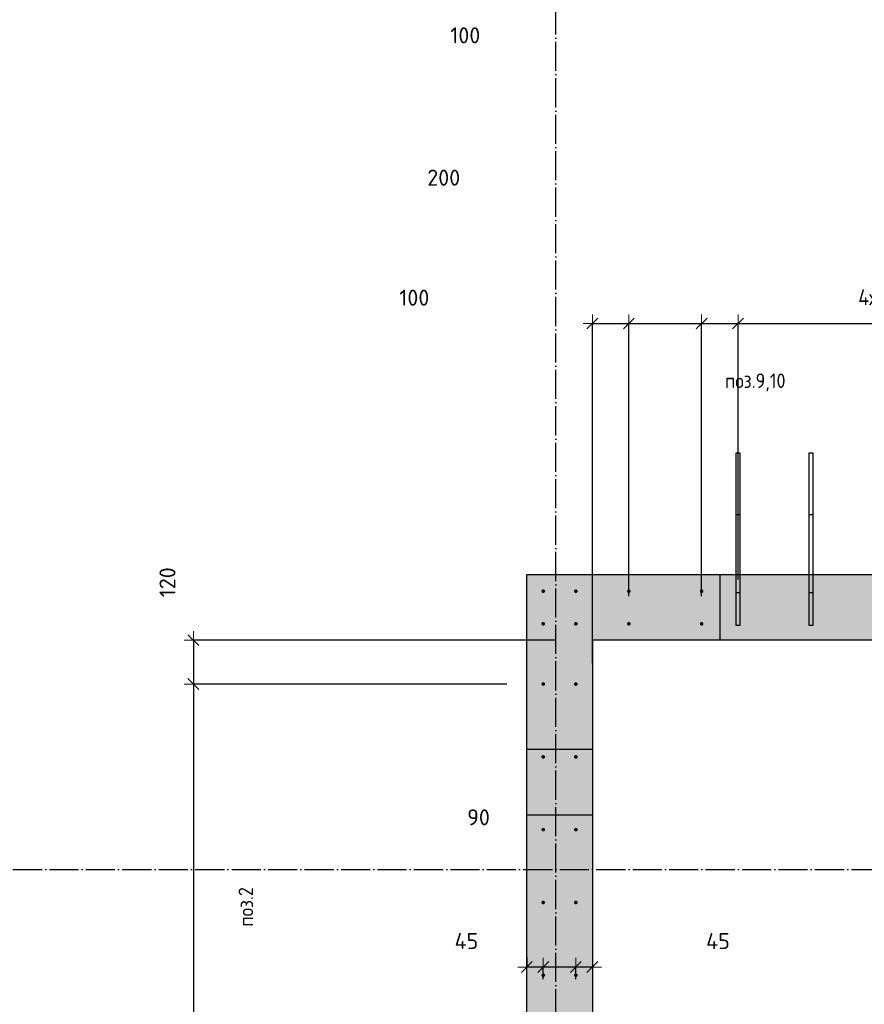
# Model space of a CAD drawing. Header units: millimetres. Extents: x -17997 to 37135, y 45383 to 72408.
# Tile 24 of 67: x 6927 to 9247, y 56890 to 59595. Entities that reach past the tile are written whole.
import ezdxf

# ---------------------------------------------------------------- set-up
doc = ezdxf.new("R2010")
doc.units = ezdxf.units.MM
doc.header["$PDMODE"] = 65
for name, pattern in [('______11', [100, 80, -10, 0, -10]), ('______5', [220, 160, -20, 20, -20]), ('________', [0])]:
    doc.linetypes.add(name, pattern=pattern)
for name, color, linetype, lineweight in [('Standard', 7, 'Continuous', 25), ('Арм.стержн. вертикальными 1', 22, 'Continuous', 35), ('Размерная линия_ общее', 7, 'Continuous', 13)]:
    doc.layers.add(name, color=color, linetype=linetype, lineweight=lineweight)
doc.layers.add('Осевая линия_ общее', color=7, linetype='______5', lineweight=13, true_color=0xa0a0a0)
doc.styles.add('ISOCPEUR', font='ISOCPEUR')
doc.dimstyles.new('DIMSTYLE_11', dxfattribs={"dimtxt": 44, "dimasz": 50, "dimexe": 0, "dimexo": 0, "dimgap": 22, "dimtad": 2, "dimdec": 0, "dimrnd": 5, "dimzin": 12, "dimdsep": 46, "dimtxsty": 'ISOCPEUR', "dimblk1": 'ALL_ML_STRICH', "dimblk2": 'ALL_ML_STRICH', "dimsah": 1, "dimcen": 0, "dimclrd": 7, "dimclre": 256, "dimclrt": 7, "dimadec": 0, "dimazin": 0, "dimtfac": 1, "dimtdec": 0, "dimtix": 1, "dimtmove": 2, "dimatfit": 3, "dimfxl": 0, "dimtvp": 1.2, "dimtzin": 0, "dimlwd": 0, "dimlwe": -3, "dimarcsym": 0})
doc.dimstyles.new('DIMSTYLE_3', dxfattribs={"dimtxt": 44, "dimasz": 50, "dimexe": 0, "dimexo": 0, "dimgap": 22, "dimtad": 2, "dimdec": 0, "dimrnd": 5, "dimzin": 12, "dimdsep": 46, "dimtxsty": 'ISOCPEUR', "dimblk1": 'ALL_ML_STRICH', "dimblk2": 'ALL_ML_STRICH', "dimsah": 1, "dimcen": 0, "dimclrd": 7, "dimclre": 256, "dimclrt": 7, "dimadec": 0, "dimazin": 0, "dimtfac": 1, "dimtdec": 0, "dimtix": 1, "dimtmove": 2, "dimatfit": 3, "dimfxl": 0, "dimtzin": 0, "dimlwd": 0, "dimlwe": -3, "dimarcsym": 0})

# ---------------------------------------------------------------- blocks, each defined once
blk = doc.blocks.new('ALL_ML_STRICH')
at = {"color": 0, "linetype": 'ByBlock', "lineweight": -2}
for p, q in [((-1, 0), (0.5, 0)), ((-0.3, -0.3), (0.3, 0.3)), ((0, -0.5), (0, 0.5))]:
    blk.add_line(p, q, dxfattribs=at)
blk = doc.blocks.new('*D263')
at = {"layer": 'DEFPOINTS', "color": 7, "linetype": 'Continuous', "lineweight": 13, "transparency": 33554687}
for p in [(8500, 57038.9), (8500, 56992.1), (8454.5, 56938.4)]:
    blk.add_point(p, dxfattribs=at)
at = {"layer": 'Размерная линия_ общее', "color": 253, "linetype": 'Continuous', "lineweight": -2, "true_color": 0xa0a0a0, "transparency": 33554687}
for p, q in [((8500, 57018.9), (8500, 56992.1)), ((8454.5, 56958.4), (8454.5, 56992.1))]:
    blk.add_line(p, q, dxfattribs=at)
at = {"layer": 'Размерная линия_ общее', "color": 7, "linetype": 'Continuous', "lineweight": -2, "transparency": 33554687}
blk.add_line((8500, 56992.1), (8454.5, 56992.1), dxfattribs=at)
at = {"layer": 'Размерная линия_ общее', "color": 7, "linetype": 'Continuous', "lineweight": 13, "transparency": 33554687, "xscale": 50, "yscale": 50, "zscale": 50}
for p, rotation in [((8454.5, 56992.1), 180), ((8500, 56992.1), 360)]:
    blk.add_blockref('ALL_ML_STRICH', p, dxfattribs=dict(at, rotation=rotation))
at = {"layer": 'Размерная линия_ общее', "color": 7, "linetype": 'Continuous', "lineweight": 13, "transparency": 33554687, "insert": (8844.9, 57063.5), "char_height": 44, "width": 88, "attachment_point": 5, "style": 'ISOCPEUR'}
blk.add_mtext('\\A1;{45}', dxfattribs=at)
blk = doc.blocks.new('*D264')
at = {"layer": 'DEFPOINTS', "color": 7, "linetype": 'Continuous', "lineweight": 13, "transparency": 33554687}
for p in [(8454.5, 56992.1), (8365, 56938.4), (8454.5, 56938.4)]:
    blk.add_point(p, dxfattribs=at)
at = {"layer": 'Размерная линия_ общее', "color": 253, "linetype": 'Continuous', "lineweight": -2, "true_color": 0xa0a0a0, "transparency": 33554687}
for p, q in [((8365, 56958.4), (8365, 56992.1)), ((8454.5, 56958.4), (8454.5, 56992.1))]:
    blk.add_line(p, q, dxfattribs=at)
at = {"layer": 'Размерная линия_ общее', "color": 7, "linetype": 'Continuous', "lineweight": -2, "transparency": 33554687}
blk.add_line((8454.5, 56992.1), (8365, 56992.1), dxfattribs=at)
at = {"layer": 'Размерная линия_ общее', "color": 7, "linetype": 'Continuous', "lineweight": 13, "transparency": 33554687, "xscale": 50, "yscale": 50, "zscale": 50}
for p, rotation in [((8365, 56992.1), 180), ((8454.5, 56992.1), 360)]:
    blk.add_blockref('ALL_ML_STRICH', p, dxfattribs=dict(at, rotation=rotation))
at = {"layer": 'Размерная линия_ общее', "color": 7, "linetype": 'Continuous', "lineweight": 13, "transparency": 33554687, "insert": (8187.2, 57403.4), "char_height": 44, "width": 88, "attachment_point": 5, "style": 'ISOCPEUR'}
blk.add_mtext('\\A1;{90}', dxfattribs=at)
blk = doc.blocks.new('*D265')
at = {"layer": 'DEFPOINTS', "color": 7, "linetype": 'Continuous', "lineweight": 13, "transparency": 33554687}
for p in [(8320, 57038.9), (8365, 56992.1), (8365, 56938.4)]:
    blk.add_point(p, dxfattribs=at)
at = {"layer": 'Размерная линия_ общее', "color": 253, "linetype": 'Continuous', "lineweight": -2, "true_color": 0xa0a0a0, "transparency": 33554687}
for p, q in [((8320, 57018.9), (8320, 56992.1)), ((8365, 56958.4), (8365, 56992.1))]:
    blk.add_line(p, q, dxfattribs=at)
at = {"layer": 'Размерная линия_ общее', "color": 7, "linetype": 'Continuous', "lineweight": -2, "transparency": 33554687}
blk.add_line((8365, 56992.1), (8320, 56992.1), dxfattribs=at)
at = {"layer": 'Размерная линия_ общее', "color": 7, "linetype": 'Continuous', "lineweight": 13, "transparency": 33554687, "xscale": 50, "yscale": 50, "zscale": 50}
for p, rotation in [((8320, 56992.1), 180), ((8365, 56992.1), 360)]:
    blk.add_blockref('ALL_ML_STRICH', p, dxfattribs=dict(at, rotation=rotation))
at = {"layer": 'Размерная линия_ общее', "color": 7, "linetype": 'Continuous', "lineweight": 13, "transparency": 33554687, "insert": (8154.2, 57063.7), "char_height": 44, "width": 88, "attachment_point": 5, "style": 'ISOCPEUR'}
blk.add_mtext('\\A1;{45}', dxfattribs=at)
blk = doc.blocks.new('*D277')
at = {"layer": 'DEFPOINTS', "color": 7, "linetype": 'Continuous', "lineweight": 13, "transparency": 33554687}
for p in [(8500, 58760), (8600, 57910.8), (8500, 57726.3)]:
    blk.add_point(p, dxfattribs=at)
at = {"layer": 'Размерная линия_ общее', "color": 253, "linetype": 'Continuous', "lineweight": -2, "true_color": 0xa0a0a0, "transparency": 33554687}
for p, q in [((8500, 57826.3), (8500, 58760)), ((8600, 58010.8), (8600, 58760))]:
    blk.add_line(p, q, dxfattribs=at)
at = {"layer": 'Размерная линия_ общее', "color": 7, "linetype": 'Continuous', "lineweight": -2, "transparency": 33554687}
blk.add_line((8500, 58760), (8600, 58760), dxfattribs=at)
at = {"layer": 'Размерная линия_ общее', "color": 7, "linetype": 'Continuous', "lineweight": 13, "transparency": 33554687, "xscale": 50, "yscale": 50, "zscale": 50, "rotation": 180}
blk.add_blockref('ALL_ML_STRICH', (8500, 58760), dxfattribs=at)
at = {"layer": 'Размерная линия_ общее', "color": 7, "linetype": 'Continuous', "lineweight": 13, "transparency": 33554687, "xscale": 50, "yscale": 50, "zscale": 50}
blk.add_blockref('ALL_ML_STRICH', (8600, 58760), dxfattribs=at)
at = {"layer": 'Размерная линия_ общее', "color": 7, "linetype": 'Continuous', "lineweight": 13, "transparency": 33554687, "insert": (8011, 58830.9), "char_height": 44, "width": 132, "attachment_point": 5, "style": 'ISOCPEUR'}
blk.add_mtext('\\A1;{100}', dxfattribs=at)
blk = doc.blocks.new('*D278')
at = {"layer": 'DEFPOINTS', "color": 7, "linetype": 'Continuous', "lineweight": 13, "transparency": 33554687}
for p in [(8600, 58760), (8600, 57910.8), (8800, 57910.8)]:
    blk.add_point(p, dxfattribs=at)
at = {"layer": 'Размерная линия_ общее', "color": 253, "linetype": 'Continuous', "lineweight": -2, "true_color": 0xa0a0a0, "transparency": 33554687}
for p, q in [((8600, 58010.8), (8600, 58760)), ((8800, 58010.8), (8800, 58760))]:
    blk.add_line(p, q, dxfattribs=at)
at = {"layer": 'Размерная линия_ общее', "color": 7, "linetype": 'Continuous', "lineweight": -2, "transparency": 33554687}
blk.add_line((8600, 58760), (8800, 58760), dxfattribs=at)
at = {"layer": 'Размерная линия_ общее', "color": 7, "linetype": 'Continuous', "lineweight": 13, "transparency": 33554687, "xscale": 50, "yscale": 50, "zscale": 50, "rotation": 180}
blk.add_blockref('ALL_ML_STRICH', (8600, 58760), dxfattribs=at)
at = {"layer": 'Размерная линия_ общее', "color": 7, "linetype": 'Continuous', "lineweight": 13, "transparency": 33554687, "xscale": 50, "yscale": 50, "zscale": 50}
blk.add_blockref('ALL_ML_STRICH', (8800, 58760), dxfattribs=at)
at = {"layer": 'Размерная линия_ общее', "color": 7, "linetype": 'Continuous', "lineweight": 13, "transparency": 33554687, "insert": (8091.8, 59160.6), "char_height": 44, "width": 132, "attachment_point": 5, "style": 'ISOCPEUR'}
blk.add_mtext('\\A1;{200}', dxfattribs=at)
blk = doc.blocks.new('*D279')
at = {"layer": 'DEFPOINTS', "color": 7, "linetype": 'Continuous', "lineweight": 13, "transparency": 33554687}
for p in [(8800, 58760), (8900, 57956.3), (8800, 57910.8)]:
    blk.add_point(p, dxfattribs=at)
at = {"layer": 'Размерная линия_ общее', "color": 253, "linetype": 'Continuous', "lineweight": -2, "true_color": 0xa0a0a0, "transparency": 33554687}
for p, q in [((8800, 58010.8), (8800, 58760)), ((8900, 58056.3), (8900, 58760))]:
    blk.add_line(p, q, dxfattribs=at)
at = {"layer": 'Размерная линия_ общее', "color": 7, "linetype": 'Continuous', "lineweight": -2, "transparency": 33554687}
blk.add_line((8800, 58760), (8900, 58760), dxfattribs=at)
at = {"layer": 'Размерная линия_ общее', "color": 7, "linetype": 'Continuous', "lineweight": 13, "transparency": 33554687, "xscale": 50, "yscale": 50, "zscale": 50, "rotation": 180}
blk.add_blockref('ALL_ML_STRICH', (8800, 58760), dxfattribs=at)
at = {"layer": 'Размерная линия_ общее', "color": 7, "linetype": 'Continuous', "lineweight": 13, "transparency": 33554687, "xscale": 50, "yscale": 50, "zscale": 50}
blk.add_blockref('ALL_ML_STRICH', (8900, 58760), dxfattribs=at)
at = {"layer": 'Размерная линия_ общее', "color": 7, "linetype": 'Continuous', "lineweight": 13, "transparency": 33554687, "insert": (8151, 59551.6), "char_height": 44, "width": 132, "attachment_point": 5, "style": 'ISOCPEUR'}
blk.add_mtext('\\A1;{100}', dxfattribs=at)
blk = doc.blocks.new('*D280')
at = {"layer": 'DEFPOINTS', "color": 7, "linetype": 'Continuous', "lineweight": 13, "transparency": 33554687}
for p in [(8900, 58760), (8900, 57956.3), (9700, 57956.3)]:
    blk.add_point(p, dxfattribs=at)
at = {"layer": 'Размерная линия_ общее', "color": 253, "linetype": 'Continuous', "lineweight": -2, "true_color": 0xa0a0a0, "transparency": 33554687}
for p, q in [((8900, 58056.3), (8900, 58760)), ((9700, 58056.3), (9700, 58760))]:
    blk.add_line(p, q, dxfattribs=at)
at = {"layer": 'Размерная линия_ общее', "color": 7, "linetype": 'Continuous', "lineweight": -2, "transparency": 33554687}
blk.add_line((8900, 58760), (9700, 58760), dxfattribs=at)
at = {"layer": 'Размерная линия_ общее', "color": 7, "linetype": 'Continuous', "lineweight": 13, "transparency": 33554687, "xscale": 50, "yscale": 50, "zscale": 50, "rotation": 180}
blk.add_blockref('ALL_ML_STRICH', (8900, 58760), dxfattribs=at)
at = {"layer": 'Размерная линия_ общее', "color": 7, "linetype": 'Continuous', "lineweight": 13, "transparency": 33554687, "xscale": 50, "yscale": 50, "zscale": 50}
blk.add_blockref('ALL_ML_STRICH', (9700, 58760), dxfattribs=at)
at = {"layer": 'Размерная линия_ общее', "color": 7, "linetype": 'Continuous', "lineweight": 13, "transparency": 33554687, "insert": (9230, 58854), "char_height": 44, "width": 2.2, "attachment_point": 1, "line_spacing_factor": 0.60241, "style": 'ISOCPEUR'}
blk.add_mtext('\\W0.91;4х200', dxfattribs=at)
blk = doc.blocks.new('*D292')
at = {"layer": 'DEFPOINTS', "color": 7, "linetype": 'Continuous', "lineweight": 13, "transparency": 33554687}
for p in [(7404.4, 57890), (8500, 57890), (8365, 57769.5)]:
    blk.add_point(p, dxfattribs=at)
at = {"layer": 'Размерная линия_ общее', "color": 253, "linetype": 'Continuous', "lineweight": -2, "true_color": 0xa0a0a0, "transparency": 33554687}
for p, q in [((8400, 57890), (7404.4, 57890)), ((8265, 57769.5), (7404.4, 57769.5))]:
    blk.add_line(p, q, dxfattribs=at)
at = {"layer": 'Размерная линия_ общее', "color": 7, "linetype": 'Continuous', "lineweight": -2, "transparency": 33554687}
blk.add_line((7404.4, 57890), (7404.4, 57769.5), dxfattribs=at)
at = {"layer": 'Размерная линия_ общее', "color": 7, "linetype": 'Continuous', "lineweight": 13, "transparency": 33554687, "xscale": 50, "yscale": 50, "zscale": 50}
for p, rotation in [((7404.4, 57890), 90), ((7404.4, 57769.5), 270)]:
    blk.add_blockref('ALL_ML_STRICH', p, dxfattribs=dict(at, rotation=rotation))
at = {"layer": 'Размерная линия_ общее', "color": 7, "linetype": 'Continuous', "lineweight": 13, "transparency": 33554687, "insert": (7333.2, 58049.1), "char_height": 44, "width": 132, "attachment_point": 5, "rotation": 90, "style": 'ISOCPEUR'}
blk.add_mtext('\\A1;{120}', dxfattribs=at)
blk = doc.blocks.new('*D293')
at = {"layer": 'DEFPOINTS', "color": 7, "linetype": 'Continuous', "lineweight": 13, "transparency": 33554687}
for p in [(7404.4, 57769.5), (8365, 57769.5), (8365, 56169.5)]:
    blk.add_point(p, dxfattribs=at)
at = {"layer": 'Размерная линия_ общее', "color": 253, "linetype": 'Continuous', "lineweight": -2, "true_color": 0xa0a0a0, "transparency": 33554687}
for p, q in [((8265, 57769.5), (7404.4, 57769.5)), ((8265, 56169.5), (7404.4, 56169.5))]:
    blk.add_line(p, q, dxfattribs=at)
at = {"layer": 'Размерная линия_ общее', "color": 7, "linetype": 'Continuous', "lineweight": -2, "transparency": 33554687}
blk.add_line((7404.4, 57769.5), (7404.4, 56169.5), dxfattribs=at)
at = {"layer": 'Размерная линия_ общее', "color": 7, "linetype": 'Continuous', "lineweight": 13, "transparency": 33554687, "xscale": 50, "yscale": 50, "zscale": 50}
for p, rotation in [((7404.4, 57769.5), 90), ((7404.4, 56169.5), 270)]:
    blk.add_blockref('ALL_ML_STRICH', p, dxfattribs=dict(at, rotation=rotation))
at = {"layer": 'Размерная линия_ общее', "color": 7, "linetype": 'Continuous', "lineweight": 13, "transparency": 33554687, "insert": (7398.4, 56835.5), "char_height": 44, "width": 2.2, "attachment_point": 1, "rotation": 270, "line_spacing_factor": 0.60241, "style": 'ISOCPEUR'}
blk.add_mtext('\\W0.91;8х200=1600', dxfattribs=at)
blk = doc.blocks.new('СЛОЖНЫЙ_ОБЪЕКТ_1')
at = {"layer": 'Осевая линия_ общее', "color": 253, "linetype": '______11', "lineweight": -3, "true_color": 0xa0a0a0, "transparency": 33554687}
for p, q in [((8400, 45740), (8400, 69780)), ((-2000, 57260), (14790, 57260))]:
    blk.add_line(p, q, dxfattribs=at)

msp = doc.modelspace()

# ---------------------------------------------------------------- hatches: boundary and pattern name
at = {"linetype": 'Continuous', "lineweight": 13, "transparency": 33554687}
for points in [[(8500, 58070), (8320, 58070), (8320, 56140), (8500, 56140)], [(8500, 58070), (8500, 57890), (13120, 57890), (13120, 58070)]]:
    msp.add_hatch(color=7, dxfattribs=at).paths.add_polyline_path(points)
at = {"layer": 'Арм.стержн. вертикальными 1', "linetype": 'Continuous', "lineweight": 50, "transparency": 33554687}
for points in [[(8370, 58024.5), (8369.6, 58026.4), (8368.5, 58028.1), (8366.9, 58029.2), (8365, 58029.5), (8363.1, 58029.2), (8361.4, 58028.1), (8360.4, 58026.4), (8360, 58024.5), (8360.4, 58022.6), (8361.4, 58021), (8363.1, 58019.9), (8365, 58019.5), (8366.9, 58019.9), (8368.5, 58021), (8369.6, 58022.6)], [(8459.5, 58024.5), (8459.1, 58026.4), (8458, 58028.1), (8456.4, 58029.2), (8454.5, 58029.5), (8452.6, 58029.2), (8451, 58028.1), (8449.9, 58026.4), (8449.5, 58024.5), (8449.9, 58022.6), (8451, 58021), (8452.6, 58019.9), (8454.5, 58019.5), (8456.4, 58019.9), (8458, 58021), (8459.1, 58022.6)], [(8605, 58024.5), (8604.6, 58026.4), (8603.5, 58028.1), (8601.9, 58029.2), (8600, 58029.5), (8598.1, 58029.2), (8596.4, 58028.1), (8595.4, 58026.4), (8595, 58024.5), (8595.4, 58022.6), (8596.4, 58021), (8598.1, 58019.9), (8600, 58019.5), (8601.9, 58019.9), (8603.5, 58021), (8604.6, 58022.6)], [(8805, 58024.5), (8804.6, 58026.4), (8803.5, 58028.1), (8801.9, 58029.2), (8800, 58029.5), (8798.1, 58029.2), (8796.4, 58028.1), (8795.4, 58026.4), (8795, 58024.5), (8795.4, 58022.6), (8796.4, 58021), (8798.1, 58019.9), (8800, 58019.5), (8801.9, 58019.9), (8803.5, 58021), (8804.6, 58022.6)], [(8370, 57935), (8369.6, 57936.9), (8368.5, 57938.5), (8366.9, 57939.6), (8365, 57940), (8363.1, 57939.6), (8361.4, 57938.5), (8360.4, 57936.9), (8360, 57935), (8360.4, 57933.1), (8361.4, 57931.5), (8363.1, 57930.4), (8365, 57930), (8366.9, 57930.4), (8368.5, 57931.5), (8369.6, 57933.1)], [(8459.5, 57935), (8459.1, 57936.9), (8458, 57938.5), (8456.4, 57939.6), (8454.5, 57940), (8452.6, 57939.6), (8451, 57938.5), (8449.9, 57936.9), (8449.5, 57935), (8449.9, 57933.1), (8451, 57931.5), (8452.6, 57930.4), (8454.5, 57930), (8456.4, 57930.4), (8458, 57931.5), (8459.1, 57933.1)], [(8605, 57935), (8604.6, 57936.9), (8603.5, 57938.5), (8601.9, 57939.6), (8600, 57940), (8598.1, 57939.6), (8596.4, 57938.5), (8595.4, 57936.9), (8595, 57935), (8595.4, 57933.1), (8596.4, 57931.5), (8598.1, 57930.4), (8600, 57930), (8601.9, 57930.4), (8603.5, 57931.5), (8604.6, 57933.1)], [(8805, 57935), (8804.6, 57936.9), (8803.5, 57938.5), (8801.9, 57939.6), (8800, 57940), (8798.1, 57939.6), (8796.4, 57938.5), (8795.4, 57936.9), (8795, 57935), (8795.4, 57933.1), (8796.4, 57931.5), (8798.1, 57930.4), (8800, 57930), (8801.9, 57930.4), (8803.5, 57931.5), (8804.6, 57933.1)], [(8370, 57769.5), (8369.6, 57771.4), (8368.5, 57773), (8366.9, 57774.1), (8365, 57774.5), (8363.1, 57774.1), (8361.4, 57773), (8360.4, 57771.4), (8360, 57769.5), (8360.4, 57767.6), (8361.4, 57766), (8363.1, 57764.9), (8365, 57764.5), (8366.9, 57764.9), (8368.5, 57766), (8369.6, 57767.6)], [(8459.5, 57769.5), (8459.1, 57771.4), (8458, 57773), (8456.4, 57774.1), (8454.5, 57774.5), (8452.6, 57774.1), (8451, 57773), (8449.9, 57771.4), (8449.5, 57769.5), (8449.9, 57767.6), (8451, 57766), (8452.6, 57764.9), (8454.5, 57764.5), (8456.4, 57764.9), (8458, 57766), (8459.1, 57767.6)], [(8370, 57569.5), (8369.6, 57571.4), (8368.5, 57573), (8366.9, 57574.1), (8365, 57574.5), (8363.1, 57574.1), (8361.4, 57573), (8360.4, 57571.4), (8360, 57569.5), (8360.4, 57567.6), (8361.4, 57566), (8363.1, 57564.9), (8365, 57564.5), (8366.9, 57564.9), (8368.5, 57566), (8369.6, 57567.6)], [(8459.5, 57569.5), (8459.1, 57571.4), (8458, 57573), (8456.4, 57574.1), (8454.5, 57574.5), (8452.6, 57574.1), (8451, 57573), (8449.9, 57571.4), (8449.5, 57569.5), (8449.9, 57567.6), (8451, 57566), (8452.6, 57564.9), (8454.5, 57564.5), (8456.4, 57564.9), (8458, 57566), (8459.1, 57567.6)], [(8370, 57369.5), (8369.6, 57371.4), (8368.5, 57373), (8366.9, 57374.1), (8365, 57374.5), (8363.1, 57374.1), (8361.4, 57373), (8360.4, 57371.4), (8360, 57369.5), (8360.4, 57367.6), (8361.4, 57366), (8363.1, 57364.9), (8365, 57364.5), (8366.9, 57364.9), (8368.5, 57366), (8369.6, 57367.6)], [(8459.5, 57369.5), (8459.1, 57371.4), (8458, 57373), (8456.4, 57374.1), (8454.5, 57374.5), (8452.6, 57374.1), (8451, 57373), (8449.9, 57371.4), (8449.5, 57369.5), (8449.9, 57367.6), (8451, 57366), (8452.6, 57364.9), (8454.5, 57364.5), (8456.4, 57364.9), (8458, 57366), (8459.1, 57367.6)], [(8370, 57169.5), (8369.6, 57171.4), (8368.5, 57173), (8366.9, 57174.1), (8365, 57174.5), (8363.1, 57174.1), (8361.4, 57173), (8360.4, 57171.4), (8360, 57169.5), (8360.4, 57167.6), (8361.4, 57166), (8363.1, 57164.9), (8365, 57164.5), (8366.9, 57164.9), (8368.5, 57166), (8369.6, 57167.6)], [(8459.5, 57169.5), (8459.1, 57171.4), (8458, 57173), (8456.4, 57174.1), (8454.5, 57174.5), (8452.6, 57174.1), (8451, 57173), (8449.9, 57171.4), (8449.5, 57169.5), (8449.9, 57167.6), (8451, 57166), (8452.6, 57164.9), (8454.5, 57164.5), (8456.4, 57164.9), (8458, 57166), (8459.1, 57167.6)], [(8370, 56969.5), (8369.6, 56971.4), (8368.5, 56973), (8366.9, 56974.1), (8365, 56974.5), (8363.1, 56974.1), (8361.4, 56973), (8360.4, 56971.4), (8360, 56969.5), (8360.4, 56967.6), (8361.4, 56966), (8363.1, 56964.9), (8365, 56964.5), (8366.9, 56964.9), (8368.5, 56966), (8369.6, 56967.6)], [(8459.5, 56969.5), (8459.1, 56971.4), (8458, 56973), (8456.4, 56974.1), (8454.5, 56974.5), (8452.6, 56974.1), (8451, 56973), (8449.9, 56971.4), (8449.5, 56969.5), (8449.9, 56967.6), (8451, 56966), (8452.6, 56964.9), (8454.5, 56964.5), (8456.4, 56964.9), (8458, 56966), (8459.1, 56967.6)]]:
    msp.add_hatch(color=4, dxfattribs=at).paths.add_polyline_path(points)

# ---------------------------------------------------------------- linework, layer by layer
at = {"color": 7, "linetype": 'Continuous', "lineweight": 25, "transparency": 33554687}
for p, q in [((8320, 56140), (8320, 58070)), ((8320, 58070), (8500, 58070)), ((8500, 58070), (13120, 58070)), ((8500, 57890), (8500, 56140)), ((10100, 57890), (8500, 57890))]:
    msp.add_line(p, q, dxfattribs=at)
at = {"color": 7, "linetype": '________', "lineweight": 25, "transparency": 33554687}
for p, q in [((8850, 58070), (8850, 57890)), ((8500, 57590), (8320, 57590)), ((8320, 57410), (8500, 57410))]:
    msp.add_line(p, q, dxfattribs=at)
at = {"layer": 'Арм.стержн. вертикальными 1', "color": 4, "linetype": 'Continuous', "lineweight": 25, "transparency": 33554687}
for points in [[(8895, 58020), (8895, 58405), (8905, 58405), (8905, 58020), (8895, 58020)], [(9095, 58020), (9095, 58405), (9105, 58405), (9105, 58020), (9095, 58020)], [(8895, 57930), (8895, 58235), (8905, 58235), (8905, 57930), (8895, 57930)], [(9095, 57930), (9095, 58235), (9105, 58235), (9105, 57930), (9095, 57930)]]:
    msp.add_lwpolyline(points, dxfattribs=at)

# ---------------------------------------------------------------- block references
at = {"layer": 'Осевая линия_ общее', "color": 253, "linetype": '______11', "lineweight": -3, "true_color": 0xa0a0a0, "transparency": 33554687}
msp.add_blockref('СЛОЖНЫЙ_ОБЪЕКТ_1', (0, 0), dxfattribs=at)

# ---------------------------------------------------------------- texts
at = {"layer": 'Standard', "color": 7, "linetype": 'Continuous', "lineweight": 13, "transparency": 33554687, "insert": (8947.3, 58598), "char_height": 40, "width": 184, "attachment_point": 5, "style": 'ISOCPEUR'}
msp.add_mtext('\\A1;{\\fISOCPEUR|i0|b0;\\H40.000000;\\W0.909091;\\C7;поз.9,10}\\P', dxfattribs=at)
at = {"layer": 'Standard', "color": 7, "linetype": 'Continuous', "lineweight": 13, "transparency": 33554687, "insert": (7548.4, 57157.4), "char_height": 40, "width": 127.972, "attachment_point": 5, "rotation": 90, "style": 'ISOCPEUR'}
msp.add_mtext('\\A1;{\\fISOCPEUR|i0|b0;\\H40.000000;\\W0.909091;\\C7;поз.2}\\P', dxfattribs=at)

# ---------------------------------------------------------------- dimensions: what is measured, and where the dimension line sits
at = {"layer": 'Размерная линия_ общее', "color": 7, "linetype": 'Continuous', "lineweight": 13, "transparency": 33554687}
for base, p1, p2, dimstyle, picture, middle in [((8900, 58760), (8800, 58010.8), (8900, 58056.3), 'DIMSTYLE_11', '*D279', (8151, 59551.6)), ((8800, 58760), (8600, 58010.8), (8800, 58010.8), 'DIMSTYLE_3', '*D278', (8091.8, 59160.6)), ((8600, 58760), (8500, 57826.3), (8600, 58010.8), 'DIMSTYLE_11', '*D277', (8011, 58830.9))]:
    dim = msp.add_linear_dim(base=base, p1=p1, p2=p2, dimstyle=dimstyle, override={"dimpost": '<>', "dimclrd": 7, "dimclre": 253, "dimclrt": 7, "dimlwd": 0, "dimlwe": 65533}, dxfattribs=at)
    dim.commit()
    dim.dimension.update_dxf_attribs({"geometry": picture, "text_midpoint": middle, "dimtype": 160})
dim = msp.add_linear_dim(base=(9700, 58760), p1=(8900, 58056.3), p2=(9700, 58056.3), text='\\W0.91;4х200', dimstyle='DIMSTYLE_3', override={"dimpost": '<>', "dimclrd": 7, "dimclre": 253, "dimclrt": 7, "dimlwd": 0, "dimlwe": 65533}, dxfattribs=at)
dim.commit()
dim.dimension.update_dxf_attribs({"geometry": '*D280', "text_midpoint": (9300, 58782), "dimtype": 160})
for base, p1, p2, angle, picture, middle in [((7404.372, 57769.5034), (8400, 57890), (8264.9721, 57769.5034), 270, '*D292', (7333.2166, 58049.149)), ((8364.9997, 56992.0803), (8454.531, 56958.3799), (8364.9997, 56958.3799), 180, '*D264', (8187.1915, 57403.4217)), ((8320, 56992.1), (8365, 56958.4), (8320, 57018.9), 180, '*D265', (8154.2, 57063.7)), ((8454.531, 56992.0803), (8500, 57018.8678), (8454.531, 56958.3799), 180, '*D263', (8844.8756, 57063.4642))]:
    dim = msp.add_linear_dim(base=base, p1=p1, p2=p2, angle=angle, dimstyle='DIMSTYLE_11', override={"dimpost": '<>', "dimclrd": 7, "dimclre": 253, "dimclrt": 7, "dimlwd": 0, "dimlwe": 65533}, dxfattribs=at)
    dim.commit()
    dim.dimension.update_dxf_attribs({"geometry": picture, "text_midpoint": middle, "dimtype": 160})
dim = msp.add_linear_dim(base=(7404.4, 56169.5), p1=(8265, 57769.5), p2=(8265, 56169.5), angle=270, text='\\W0.91;8х200=1600', dimstyle='DIMSTYLE_3', override={"dimpost": '<>', "dimclrd": 7, "dimclre": 253, "dimclrt": 7, "dimlwd": 0, "dimlwe": 65533}, dxfattribs=at)
dim.commit()
dim.dimension.update_dxf_attribs({"geometry": '*D293', "text_midpoint": (7382.4, 56969.5), "dimtype": 160})

doc.saveas('drawing.dxf')
